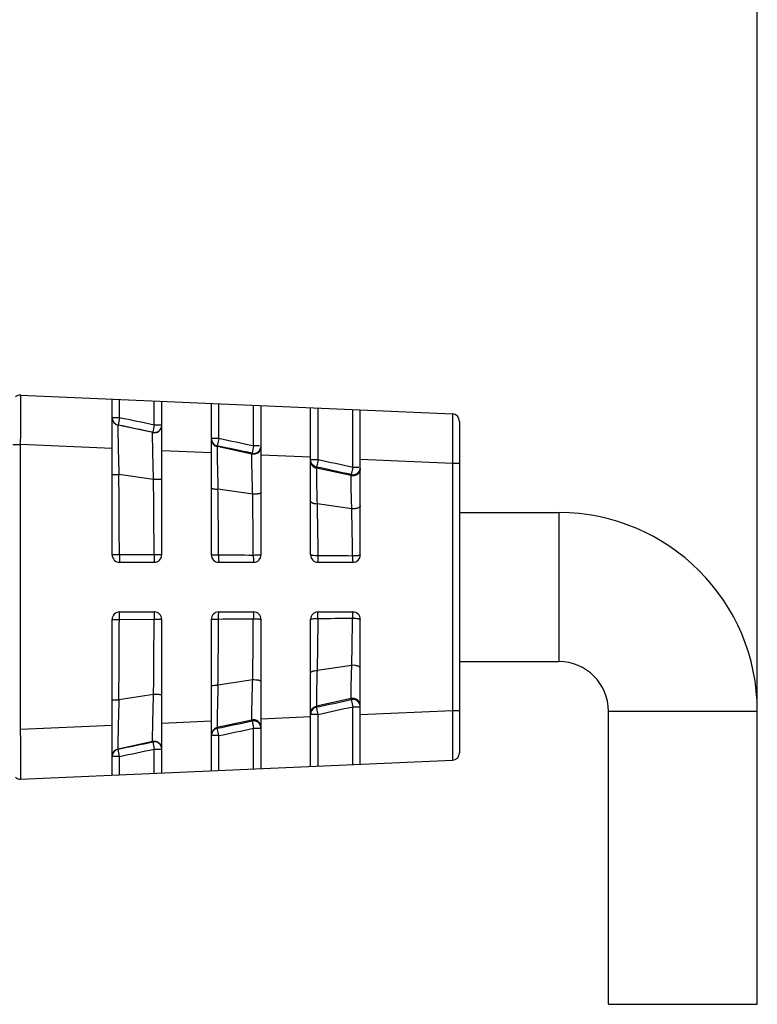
# Model space of a CAD drawing. Header units: millimetres. Extents: x 30 to 265, y 55 to 191.
# Tile 7 of 10: x 168 to 197, y 101 to 141. Entities that reach past the tile are written whole.
import ezdxf
from ezdxf.enums import TextEntityAlignment as Align

# ---------------------------------------------------------------- set-up
doc = ezdxf.new("R2010")
doc.units = ezdxf.units.MM
doc.header["$LTSCALE"] = 16.335
doc.layers.get('0').update_dxf_attribs({"linetype": 'CONTINUOUS'})
doc.layers.add('00_COMPONENTS', color=7, linetype='CONTINUOUS')
doc.layers.add('51__DRAFT_DIMS', color=7, linetype='CONTINUOUS')
doc.styles.get("Standard").update_dxf_attribs({"font": 'simfang.ttf'})
doc.dimstyles.new('DIMSTYLE_1', dxfattribs={"dimtxt": 3, "dimasz": 3, "dimexe": 2.5, "dimexo": 0.5, "dimgap": 0.75, "dimtad": 1, "dimdec": 0, "dimdsep": 46, "dimtxsty": 'STANDARD', "dimblk": '_FILLED', "dimblk1": '_FILLED', "dimblk2": '_FILLED', "dimcen": 0.09, "dimclrt": 3, "dimazin": 2, "dimtp": 0.3, "dimtm": 0.3, "dimtfac": 1, "dimtdec": 0, "dimtofl": 0, "dimtmove": 0, "dimatfit": 3, "dimldrblk": '_FILLED', "dimfxl": 1, "dimtolj": 1, "dimarcsym": 0})

# ---------------------------------------------------------------- blocks, each defined once
blk = doc.blocks.new('_FILLED')
at = {"color": 0, "linetype": 'ByBlock'}
blk.add_solid([(0, 0), (-1, 0.167), (-1, -0.167)], dxfattribs=at)
blk = doc.blocks.new('*D1')
at = {"layer": '51__DRAFT_DIMS', "color": 4}
for p, q in [((124.427, 134.019), (124.427, 161.561)), ((197.327, 113.589), (197.327, 161.561)), ((124.427, 159.061), (160.877, 159.061)), ((197.327, 159.061), (160.877, 159.061))]:
    blk.add_line(p, q, dxfattribs=at)
at = {"layer": '51__DRAFT_DIMS', "color": 4, "xscale": 3, "yscale": 3, "zscale": 3, "rotation": 180}
blk.add_blockref('_FILLED', (124.427, 159.061), dxfattribs=at)
at = {"layer": '51__DRAFT_DIMS', "color": 4, "xscale": 3, "yscale": 3, "zscale": 3}
blk.add_blockref('_FILLED', (197.327, 159.061), dxfattribs=at)
at = {"layer": '51__DRAFT_DIMS', "color": 3}
blk.add_text('73', height=3, dxfattribs=at).set_placement((160.877, 159.811), align=Align.CENTER)

msp = doc.modelspace()

# ---------------------------------------------------------------- linework, layer by layer
at = {"layer": '00_COMPONENTS', "color": 7}
for p, q in [((167.64, 125.826), (185.04, 125.066)), ((171.327, 119.389), (171.327, 125.665)), ((173.327, 119.389), (173.327, 125.577)), ((175.327, 119.389), (175.327, 125.49)), ((177.327, 119.389), (177.327, 125.403)), ((179.327, 119.389), (179.327, 125.315)), ((181.327, 119.389), (181.327, 125.228)), ((185.327, 124.766), (185.327, 111.412)), ((185.327, 121.089), (189.327, 121.089)), ((171.627, 119.089), (173.027, 119.089)), ((175.627, 119.089), (177.027, 119.089)), ((179.627, 119.089), (181.027, 119.089)), ((171.627, 117.089), (173.027, 117.089)), ((175.627, 117.089), (177.027, 117.089)), ((179.627, 117.089), (181.027, 117.089)), ((171.327, 110.514), (171.327, 116.789)), ((173.327, 110.601), (173.327, 116.789)), ((175.327, 110.689), (175.327, 116.789)), ((177.327, 110.776), (177.327, 116.789)), ((179.327, 110.863), (179.327, 116.789)), ((181.327, 110.951), (181.327, 116.789)), ((185.327, 115.089), (189.327, 115.089)), ((191.327, 101.284), (191.327, 113.089)), ((197.327, 101.284), (197.327, 113.089)), ((167.64, 110.353), (185.04, 111.113)), ((191.327, 101.284), (197.327, 101.284))]:
    msp.add_line(p, q, dxfattribs=at)
at = {"layer": '00_COMPONENTS', "color": 4}
for p, q in [((171.627, 124.909), (171.627, 125.652)), ((173.027, 124.617), (173.027, 125.591)), ((175.627, 124.071), (175.627, 125.477)), ((177.027, 123.775), (177.027, 125.416)), ((179.627, 123.216), (179.627, 125.302)), ((181.027, 122.91), (181.027, 125.241)), ((171.627, 124.909), (171.327, 124.909)), ((171.566, 124.615), (171.564, 124.614)), ((172.963, 124.31), (171.564, 124.614)), ((171.627, 124.909), (171.566, 124.615)), ((173.027, 124.617), (172.966, 124.324)), ((173.327, 124.617), (173.027, 124.617)), ((172.963, 124.31), (172.966, 124.324)), ((167.327, 123.828), (167.64, 123.828)), ((167.64, 112.351), (167.64, 123.828)), ((171.327, 123.667), (167.64, 123.828)), ((175.627, 124.071), (175.327, 124.071)), ((175.565, 123.778), (175.563, 123.748)), ((176.962, 123.445), (175.563, 123.748)), ((175.627, 124.071), (175.565, 123.778)), ((177.027, 123.775), (176.965, 123.482)), ((177.271, 123.775), (177.027, 123.775)), ((175.327, 123.492), (173.327, 123.579)), ((176.962, 123.445), (176.965, 123.482)), ((179.327, 123.317), (177.327, 123.405)), ((179.627, 123.216), (179.327, 123.216)), ((179.627, 123.216), (179.564, 122.925)), ((185.04, 123.068), (181.327, 123.23)), ((185.327, 123.068), (185.04, 123.068)), ((185.04, 123.068), (185.04, 113.111)), ((172.997, 122.419), (171.599, 122.625)), ((179.564, 122.925), (179.562, 122.882)), ((180.961, 122.579), (179.562, 122.882)), ((180.961, 122.579), (180.963, 122.62)), ((181.027, 122.91), (180.963, 122.62)), ((181.271, 122.91), (181.027, 122.91)), ((176.991, 121.83), (175.593, 122.036)), ((180.984, 121.241), (179.587, 121.447)), ((189.327, 121.089), (189.327, 115.089)), ((173.018, 119.384), (171.618, 119.389)), ((171.618, 116.79), (173.018, 116.794)), ((180.984, 114.937), (179.587, 114.731)), ((176.991, 114.349), (175.593, 114.143)), ((172.997, 113.76), (171.599, 113.554)), ((180.961, 113.6), (179.562, 113.297)), ((180.963, 113.559), (180.961, 113.6)), ((180.963, 113.559), (181.027, 113.269)), ((179.562, 113.297), (179.564, 113.254)), ((179.627, 112.963), (179.564, 113.254)), ((181.027, 113.269), (181.327, 113.269)), ((181.027, 110.938), (181.027, 113.269)), ((185.04, 113.111), (181.327, 112.949)), ((185.327, 113.111), (185.04, 113.111)), ((191.327, 113.089), (197.327, 113.089)), ((175.327, 112.687), (173.327, 112.599)), ((176.962, 112.734), (175.563, 112.431)), ((176.965, 112.697), (176.962, 112.734)), ((176.965, 112.697), (177.027, 112.404)), ((179.327, 112.861), (177.327, 112.774)), ((179.627, 112.963), (179.327, 112.963)), ((179.627, 110.876), (179.627, 112.963)), ((171.327, 112.512), (167.64, 112.351)), ((175.563, 112.431), (175.565, 112.401)), ((175.627, 112.107), (175.565, 112.401)), ((177.027, 112.404), (177.327, 112.404)), ((177.027, 110.763), (177.027, 112.404)), ((172.963, 111.868), (171.564, 111.565)), ((172.966, 111.855), (172.963, 111.868)), ((172.966, 111.855), (173.027, 111.562)), ((175.627, 112.107), (175.327, 112.107)), ((175.627, 110.702), (175.627, 112.107)), ((171.564, 111.565), (171.566, 111.564)), ((171.627, 111.27), (171.566, 111.564)), ((173.027, 111.562), (173.327, 111.562)), ((173.027, 110.588), (173.027, 111.562)), ((171.627, 111.27), (171.327, 111.27)), ((171.627, 110.527), (171.627, 111.27))]:
    msp.add_line(p, q, dxfattribs=at)
at = {"layer": '00_COMPONENTS', "color": 7}
for centre, radius, start, end in [((167.627, 125.526), 0.3, 87.5, 131.8931), ((185.027, 124.766), 0.3, 0, 87.5), ((171.627, 124.909), 0.3, 180, 258.2623), ((189.327, 113.089), 8, 0, 90), ((171.627, 119.389), 0.3, 180, 270), ((173.027, 119.389), 0.3, 270, 360), ((175.627, 119.389), 0.3, 180, 270), ((177.027, 119.389), 0.3, 270, 360), ((179.627, 119.389), 0.3, 180, 270), ((181.027, 119.389), 0.3, 270, 360), ((171.627, 116.789), 0.3, 90, 180), ((173.027, 116.789), 0.3, 0, 90), ((175.627, 116.789), 0.3, 90, 180), ((177.027, 116.789), 0.3, 0, 90), ((179.627, 116.789), 0.3, 90, 180), ((181.027, 116.789), 0.3, 0, 90), ((189.327, 113.089), 2, 0, 90), ((185.027, 111.412), 0.3, 272.5, 360), ((167.627, 110.653), 0.3, 228.1069, 272.5)]:
    msp.add_arc(centre, radius, start, end, dxfattribs=at)
at = {"layer": '00_COMPONENTS', "color": 4}
for centre, radius, start, end in [((171.627, 124.907), 0.3, 180.0107, 257.7616), ((173.027, 124.604), 0.3, 257.7046, 359.9839), ((175.627, 124.071), 0.3, 180.0137, 212.5622), ((175.627, 124.04), 0.3, 180.062, 257.66), ((175.627, 124.072), 0.3, 212.5726, 258.1112), ((177.028, 123.775), 0.299, 325.9459, 359.9777), ((177.029, 123.736), 0.298, 318.8532, 359.9832), ((76.545, -351.513), 485.791, 77.58001, 77.74903), ((-367.849, 117.818), 539.47, 0.1668, 0.5105), ((58.72, -435.747), 571.592, 77.6511, 77.79466), ((-257.135, 117.971), 430.155, 0.18827, 0.59242), ((-119.044, 118.068), 294.664, 0.2541, 0.77159), ((-59.992, 118.134), 237.012, 0.29839, 0.89355), ((-367.846, 118.361), 539.466, 359.4895, 359.8332), ((-274.15, 118.326), 447.171, 359.41497, 359.80373), ((181.345, 116.797), 8.327, 179.0015, 180.0191), ((-117.688, 118.099), 293.308, 359.22721, 359.74709), ((-56.861, 118.012), 233.881, 359.10252, 359.70565), ((184.003, 116.801), 6.986, 178.7667, 179.9215), ((186.834, 116.802), 5.82, 178.6726, 179.6503), ((58.735, 671.861), 571.526, 282.2053, 282.34888), ((181.033, 113.269), 0.294, 0.0334, 34.4649), ((179.623, 112.963), 0.296, 147.357, 179.9743), ((179.626, 112.961), 0.3, 102.0171, 147.3106), ((76.562, 587.629), 485.726, 282.25056, 282.41961), ((175.627, 112.138), 0.3, 102.34, 179.938), ((175.627, 112.107), 0.3, 147.4379, 179.9863), ((175.627, 112.107), 0.3, 101.8887, 147.4274), ((177.029, 112.442), 0.298, 0.0168, 41.1473), ((177.028, 112.404), 0.299, 0.0178, 34.0537), ((173.027, 111.575), 0.3, 0.0161, 102.2954), ((173.027, 111.561), 0.3, 91.5985, 101.6958), ((171.627, 111.272), 0.3, 102.2384, 179.9893), ((171.627, 111.27), 0.3, 101.7376, 180)]:
    msp.add_arc(centre, radius, start, end, dxfattribs=at)
for points, knots in [([(167.64, 123.828), (167.641, 123.958), (167.642, 124.212), (167.644, 124.582), (167.645, 124.875), (167.645, 125.091), (167.646, 125.236), (167.645, 125.367), (167.645, 125.484), (167.645, 125.584), (167.644, 125.657), (167.644, 125.707), (167.643, 125.738), (167.643, 125.764), (167.642, 125.786), (167.642, 125.802), (167.642, 125.813), (167.641, 125.82), (167.641, 125.823), (167.641, 125.825), (167.64, 125.826), (167.64, 125.826)], [0, 0, 0, 0, 0.195069, 0.382696, 0.555559, 0.63439, 0.707097, 0.772994, 0.831431, 0.881855, 0.923789, 0.941442, 0.956833, 0.969924, 0.980678, 0.989071, 0.995091, 0.997208, 0.998728, 0.999653, 1, 1, 1, 1]), ([(185.04, 125.066), (185.04, 125.066), (185.041, 125.065), (185.041, 125.063), (185.041, 125.06), (185.042, 125.054), (185.042, 125.043), (185.042, 125.026), (185.043, 125.004), (185.043, 124.978), (185.044, 124.948), (185.044, 124.898), (185.045, 124.824), (185.045, 124.724), (185.045, 124.607), (185.046, 124.476), (185.045, 124.331), (185.045, 124.115), (185.044, 123.823), (185.042, 123.453), (185.041, 123.198), (185.04, 123.068)], [0, 0, 0, 0, 0.000347, 0.001272, 0.002792, 0.004908, 0.010927, 0.019321, 0.030077, 0.043172, 0.05857, 0.07623, 0.118179, 0.168628, 0.227077, 0.292983, 0.365689, 0.444506, 0.617332, 0.804927, 1, 1, 1, 1]), ([(171.564, 124.614), (171.563, 124.613), (171.562, 124.609), (171.561, 124.603), (171.56, 124.59), (171.56, 124.574), (171.559, 124.552), (171.559, 124.526), (171.559, 124.495), (171.559, 124.446), (171.559, 124.372), (171.56, 124.272), (171.561, 124.156), (171.564, 124.025), (171.566, 123.881), (171.571, 123.666), (171.578, 123.375), (171.588, 123.007), (171.595, 122.754), (171.599, 122.625)], [0, 0, 0, 0, 0.001364, 0.005042, 0.011096, 0.019524, 0.030307, 0.043419, 0.058831, 0.076511, 0.118502, 0.169031, 0.227589, 0.293568, 0.366309, 0.445116, 0.617863, 0.805178, 1, 1, 1, 1]), ([(172.997, 122.419), (172.993, 122.541), (172.986, 122.782), (172.977, 123.13), (172.969, 123.45), (172.964, 123.694), (172.961, 123.866), (172.96, 123.976), (172.959, 124.071), (172.959, 124.151), (172.959, 124.215), (172.959, 124.257), (172.96, 124.283), (172.961, 124.296), (172.962, 124.305), (172.962, 124.309), (172.963, 124.31)], [0, 0, 0, 0, 0.194896, 0.381155, 0.552234, 0.702115, 0.767471, 0.825649, 0.876111, 0.918401, 0.952171, 0.977158, 0.986289, 0.993143, 0.997707, 1, 1, 1, 1]), ([(175.563, 123.748), (175.561, 123.742), (175.561, 123.724), (175.559, 123.692), (175.559, 123.645), (175.558, 123.556), (175.56, 123.413), (175.563, 123.206), (175.568, 122.957), (175.575, 122.673), (175.583, 122.362), (175.59, 122.147), (175.593, 122.036)], [0, 0, 0, 0, 0.010839, 0.030015, 0.057362, 0.092675, 0.186237, 0.308074, 0.454728, 0.62215, 0.805724, 1, 1, 1, 1]), ([(176.991, 121.83), (176.984, 122.031), (176.976, 122.322), (176.967, 122.69), (176.962, 122.922), (176.96, 123.116), (176.958, 123.267), (176.959, 123.365), (176.96, 123.419), (176.961, 123.437), (176.962, 123.445)], [0, 0, 0, 0, 0.374439, 0.539594, 0.68443, 0.805568, 0.89997, 0.965348, 0.986606, 1, 1, 1, 1]), ([(177.253, 123.54), (177.219, 123.5), (177.126, 123.438), (177.014, 123.433), (176.962, 123.445)], [0, 0, 0, 0, 0.499593, 1, 1, 1, 1]), ([(176.965, 123.482), (177.022, 123.47), (177.146, 123.48), (177.243, 123.559), (177.276, 123.607)], [0, 0, 0, 0, 0.5003, 1, 1, 1, 1]), ([(179.327, 123.171), (179.327, 123.138), (179.339, 123.071), (179.389, 122.982), (179.465, 122.915), (179.529, 122.889), (179.562, 122.882)], [0, 0, 0, 0, 0.248641, 0.498288, 0.748902, 1, 1, 1, 1]), ([(179.564, 122.925), (179.534, 122.931), (179.475, 122.954), (179.401, 123.013), (179.349, 123.091), (179.333, 123.151), (179.329, 123.182)], [0, 0, 0, 0, 0.250691, 0.500966, 0.750535, 1, 1, 1, 1]), ([(171.327, 122.627), (171.327, 122.627), (171.33, 122.627), (171.333, 122.626), (171.339, 122.626), (171.348, 122.626), (171.359, 122.626), (171.379, 122.626), (171.408, 122.625), (171.448, 122.625), (171.495, 122.625), (171.546, 122.625), (171.581, 122.625), (171.599, 122.625)], [0, 0, 0, 0, 0.004794, 0.018891, 0.042171, 0.074482, 0.115616, 0.165156, 0.287573, 0.43772, 0.610605, 0.800533, 1, 1, 1, 1]), ([(179.562, 122.882), (179.56, 122.86), (179.559, 122.805), (179.558, 122.703), (179.559, 122.566), (179.563, 122.318), (179.571, 121.941), (179.581, 121.622), (179.587, 121.447)], [0, 0, 0, 0, 0.044794, 0.116056, 0.212498, 0.332429, 0.633977, 1, 1, 1, 1]), ([(180.984, 121.241), (180.979, 121.401), (180.97, 121.693), (180.962, 122.083), (180.958, 122.345), (180.959, 122.499), (180.96, 122.556), (180.961, 122.579)], [0, 0, 0, 0, 0.358777, 0.655292, 0.873115, 0.948496, 1, 1, 1, 1]), ([(181.327, 122.866), (181.327, 122.823), (181.307, 122.734), (181.22, 122.628), (181.097, 122.569), (181.005, 122.569), (180.961, 122.579)], [0, 0, 0, 0, 0.247712, 0.496887, 0.747974, 1, 1, 1, 1]), ([(180.963, 122.62), (181.004, 122.611), (181.089, 122.611), (181.206, 122.661), (181.292, 122.754), (181.32, 122.834), (181.325, 122.874)], [0, 0, 0, 0, 0.251258, 0.501937, 0.751407, 1, 1, 1, 1]), ([(173.327, 122.434), (173.327, 122.433), (173.324, 122.432), (173.32, 122.43), (173.311, 122.429), (173.295, 122.427), (173.267, 122.424), (173.225, 122.422), (173.176, 122.42), (173.12, 122.419), (173.059, 122.418), (173.018, 122.418), (172.997, 122.419)], [0, 0, 0, 0, 0.00693, 0.022458, 0.047264, 0.081302, 0.175885, 0.301993, 0.454419, 0.626719, 0.811647, 1, 1, 1, 1]), ([(175.327, 122.079), (175.327, 122.076), (175.334, 122.069), (175.359, 122.058), (175.413, 122.047), (175.495, 122.039), (175.559, 122.036), (175.593, 122.036)], [0, 0, 0, 0, 0.034079, 0.094561, 0.306195, 0.620979, 1, 1, 1, 1]), ([(177.327, 121.891), (177.327, 121.886), (177.319, 121.875), (177.298, 121.864), (177.266, 121.853), (177.223, 121.844), (177.173, 121.837), (177.094, 121.83), (177.033, 121.829), (176.991, 121.83)], [0, 0, 0, 0, 0.041409, 0.107704, 0.204126, 0.328579, 0.476799, 0.642949, 1, 1, 1, 1]), ([(179.327, 121.546), (179.327, 121.54), (179.331, 121.526), (179.347, 121.509), (179.371, 121.493), (179.403, 121.479), (179.441, 121.467), (179.503, 121.454), (179.553, 121.449), (179.587, 121.447)], [0, 0, 0, 0, 0.062895, 0.13939, 0.236179, 0.354684, 0.493733, 0.650502, 1, 1, 1, 1]), ([(179.587, 121.447), (179.59, 121.276), (179.603, 120.578), (179.612, 119.88), (179.616, 119.352)], [0, 0, 0, 0, 0.244991, 1, 1, 1, 1]), ([(181.327, 121.363), (181.327, 121.354), (181.321, 121.334), (181.299, 121.309), (181.265, 121.287), (181.222, 121.268), (181.169, 121.254), (181.089, 121.24), (181.026, 121.239), (180.984, 121.241)], [0, 0, 0, 0, 0.069361, 0.152098, 0.254498, 0.377242, 0.518057, 0.672713, 1, 1, 1, 1]), ([(181.015, 119.341), (181.013, 119.504), (181.007, 120.137), (180.996, 120.771), (180.984, 121.241)], [0, 0, 0, 0, 0.256658, 1, 1, 1, 1]), ([(171.618, 119.389), (171.599, 119.389), (171.562, 119.389), (171.508, 119.389), (171.458, 119.389), (171.42, 119.389), (171.393, 119.389), (171.377, 119.389), (171.362, 119.389), (171.35, 119.389), (171.34, 119.389), (171.334, 119.389), (171.33, 119.389), (171.329, 119.389), (171.328, 119.389), (171.327, 119.389), (171.327, 119.389)], [0, 0, 0, 0, 0.196231, 0.384858, 0.557798, 0.708844, 0.774398, 0.832526, 0.88271, 0.92443, 0.957226, 0.980868, 0.989202, 0.995182, 0.998787, 1, 1, 1, 1]), ([(171.618, 119.389), (171.618, 119.369), (171.618, 119.331), (171.619, 119.276), (171.62, 119.224), (171.621, 119.18), (171.622, 119.147), (171.623, 119.126), (171.624, 119.113), (171.624, 119.103), (171.625, 119.096), (171.626, 119.092), (171.626, 119.089), (171.627, 119.089)], [0, 0, 0, 0, 0.194493, 0.38221, 0.554904, 0.706158, 0.830282, 0.880729, 0.922719, 0.955787, 0.979716, 0.994385, 1, 1, 1, 1]), ([(173.018, 119.384), (173.017, 119.365), (173.017, 119.327), (173.019, 119.273), (173.02, 119.222), (173.02, 119.184), (173.021, 119.157), (173.022, 119.14), (173.022, 119.125), (173.023, 119.113), (173.025, 119.103), (173.026, 119.096), (173.026, 119.093), (173.027, 119.091), (173.027, 119.09), (173.027, 119.089), (173.027, 119.089)], [0, 0, 0, 0, 0.195258, 0.38348, 0.556255, 0.707294, 0.772904, 0.831126, 0.881448, 0.923373, 0.956479, 0.980494, 0.989, 0.995114, 0.998791, 1, 1, 1, 1]), ([(173.327, 119.389), (173.327, 119.389), (173.324, 119.388), (173.32, 119.388), (173.313, 119.387), (173.297, 119.388), (173.271, 119.387), (173.233, 119.386), (173.187, 119.385), (173.134, 119.385), (173.077, 119.386), (173.038, 119.385), (173.018, 119.384)], [0, 0, 0, 0, 0.006347, 0.020963, 0.044932, 0.078157, 0.171138, 0.295884, 0.44755, 0.620241, 0.807316, 1, 1, 1, 1]), ([(175.617, 119.375), (175.598, 119.375), (175.561, 119.375), (175.507, 119.376), (175.457, 119.377), (175.414, 119.379), (175.379, 119.381), (175.355, 119.383), (175.34, 119.385), (175.333, 119.386), (175.329, 119.387), (175.327, 119.389), (175.327, 119.389)], [0, 0, 0, 0, 0.195539, 0.383423, 0.555656, 0.706112, 0.829407, 0.921238, 0.954184, 0.97817, 0.993196, 1, 1, 1, 1]), ([(177.327, 119.389), (177.327, 119.387), (177.321, 119.384), (177.313, 119.382), (177.297, 119.38), (177.271, 119.377), (177.233, 119.374), (177.186, 119.371), (177.113, 119.368), (177.056, 119.37), (177.017, 119.368)], [0, 0, 0, 0, 0.025246, 0.049679, 0.083083, 0.176158, 0.300613, 0.451566, 0.623159, 1, 1, 1, 1]), ([(179.616, 119.352), (179.578, 119.352), (179.51, 119.354), (179.43, 119.361), (179.378, 119.368), (179.351, 119.374), (179.335, 119.38), (179.327, 119.386), (179.327, 119.389)], [0, 0, 0, 0, 0.377317, 0.695336, 0.817618, 0.909867, 0.969631, 1, 1, 1, 1]), ([(181.327, 119.389), (181.327, 119.379), (181.301, 119.369), (181.272, 119.362), (181.232, 119.354), (181.185, 119.348), (181.112, 119.342), (181.054, 119.343), (181.015, 119.341)], [0, 0, 0, 0, 0.095014, 0.189247, 0.313221, 0.46231, 0.630944, 1, 1, 1, 1]), ([(175.617, 119.375), (175.617, 119.356), (175.617, 119.319), (175.618, 119.266), (175.619, 119.217), (175.62, 119.175), (175.621, 119.144), (175.622, 119.123), (175.623, 119.112), (175.624, 119.102), (175.625, 119.095), (175.626, 119.092), (175.626, 119.089), (175.627, 119.089)], [0, 0, 0, 0, 0.196838, 0.385467, 0.558061, 0.708593, 0.831738, 0.881697, 0.923251, 0.955969, 0.979658, 0.994228, 1, 1, 1, 1]), ([(177.017, 119.368), (177.016, 119.35), (177.016, 119.314), (177.018, 119.261), (177.019, 119.214), (177.02, 119.172), (177.021, 119.142), (177.022, 119.122), (177.023, 119.111), (177.024, 119.102), (177.025, 119.096), (177.026, 119.093), (177.027, 119.091), (177.027, 119.09), (177.027, 119.089), (177.027, 119.089)], [0, 0, 0, 0, 0.197989, 0.387279, 0.559953, 0.710168, 0.832875, 0.88264, 0.924071, 0.956788, 0.980543, 0.988977, 0.995061, 0.998751, 1, 1, 1, 1]), ([(179.616, 119.352), (179.616, 119.335), (179.616, 119.3), (179.617, 119.251), (179.618, 119.206), (179.619, 119.167), (179.621, 119.135), (179.622, 119.114), (179.624, 119.101), (179.625, 119.095), (179.626, 119.092), (179.627, 119.089), (179.627, 119.089)], [0, 0, 0, 0, 0.200372, 0.390329, 0.562716, 0.712108, 0.833742, 0.923849, 0.95605, 0.979401, 0.993873, 1, 1, 1, 1]), ([(181.015, 119.341), (181.014, 119.324), (181.014, 119.291), (181.016, 119.244), (181.018, 119.201), (181.019, 119.163), (181.02, 119.136), (181.021, 119.119), (181.023, 119.108), (181.024, 119.101), (181.025, 119.094), (181.026, 119.092), (181.027, 119.089), (181.027, 119.089)], [0, 0, 0, 0, 0.202071, 0.392882, 0.565306, 0.714192, 0.835149, 0.884061, 0.924748, 0.956894, 0.980296, 0.994733, 1, 1, 1, 1]), ([(171.618, 116.79), (171.618, 116.81), (171.618, 116.848), (171.619, 116.903), (171.62, 116.954), (171.621, 116.999), (171.622, 117.032), (171.623, 117.053), (171.624, 117.066), (171.624, 117.075), (171.625, 117.083), (171.626, 117.087), (171.626, 117.089), (171.627, 117.089)], [0, 0, 0, 0, 0.194493, 0.382211, 0.554904, 0.706159, 0.830282, 0.880729, 0.922719, 0.955787, 0.979716, 0.994385, 1, 1, 1, 1]), ([(173.027, 117.089), (173.027, 117.089), (173.026, 117.088), (173.025, 117.085), (173.024, 117.078), (173.023, 117.066), (173.022, 117.049), (173.021, 117.027), (173.02, 116.991), (173.02, 116.963), (173.019, 116.942)], [0, 0, 0, 0, 0.005838, 0.019246, 0.070607, 0.154529, 0.270034, 0.414946, 0.586784, 1, 1, 1, 1]), ([(175.617, 116.804), (175.617, 116.823), (175.617, 116.86), (175.618, 116.913), (175.619, 116.962), (175.62, 117.004), (175.621, 117.035), (175.622, 117.055), (175.623, 117.067), (175.624, 117.076), (175.625, 117.083), (175.626, 117.087), (175.626, 117.089), (175.627, 117.089)], [0, 0, 0, 0, 0.196838, 0.385467, 0.558061, 0.708593, 0.831738, 0.881697, 0.923251, 0.955969, 0.979658, 0.994228, 1, 1, 1, 1]), ([(177.027, 117.089), (177.026, 117.089), (177.025, 117.085), (177.024, 117.079), (177.023, 117.067), (177.022, 117.051), (177.021, 117.031), (177.02, 116.998), (177.019, 116.971), (177.018, 116.952)], [0, 0, 0, 0, 0.019343, 0.070594, 0.154164, 0.269211, 0.413736, 0.585449, 1, 1, 1, 1]), ([(179.616, 116.827), (179.616, 116.844), (179.616, 116.878), (179.617, 116.928), (179.618, 116.973), (179.619, 117.012), (179.621, 117.043), (179.622, 117.065), (179.624, 117.078), (179.625, 117.084), (179.626, 117.087), (179.627, 117.089), (179.627, 117.089)], [0, 0, 0, 0, 0.200372, 0.390329, 0.562716, 0.712108, 0.833742, 0.92385, 0.95605, 0.979401, 0.993873, 1, 1, 1, 1]), ([(181.027, 117.089), (181.026, 117.089), (181.025, 117.084), (181.023, 117.078), (181.022, 117.064), (181.021, 117.047), (181.019, 117.025), (181.018, 116.988), (181.017, 116.958), (181.016, 116.937)], [0, 0, 0, 0, 0.020193, 0.072082, 0.156409, 0.272059, 0.416854, 0.58844, 1, 1, 1, 1]), ([(171.327, 116.789), (171.327, 116.789), (171.328, 116.789), (171.329, 116.79), (171.33, 116.789), (171.334, 116.79), (171.34, 116.79), (171.35, 116.79), (171.362, 116.79), (171.377, 116.79), (171.393, 116.79), (171.42, 116.79), (171.458, 116.79), (171.508, 116.79), (171.562, 116.79), (171.599, 116.79), (171.618, 116.79)], [0, 0, 0, 0, 0.001213, 0.004818, 0.010799, 0.019132, 0.042774, 0.07557, 0.117291, 0.167474, 0.225602, 0.291156, 0.442203, 0.615142, 0.803769, 1, 1, 1, 1]), ([(173.018, 116.794), (173.038, 116.795), (173.077, 116.795), (173.134, 116.794), (173.187, 116.793), (173.233, 116.793), (173.267, 116.793), (173.289, 116.792), (173.302, 116.791), (173.312, 116.791), (173.32, 116.789), (173.324, 116.789), (173.327, 116.789), (173.327, 116.789)], [0, 0, 0, 0, 0.19289, 0.380168, 0.553052, 0.704858, 0.829702, 0.880508, 0.922841, 0.956235, 0.980392, 0.995, 1, 1, 1, 1]), ([(175.327, 116.789), (175.327, 116.79), (175.329, 116.791), (175.333, 116.792), (175.34, 116.794), (175.355, 116.796), (175.379, 116.798), (175.414, 116.8), (175.457, 116.802), (175.507, 116.803), (175.561, 116.804), (175.598, 116.804), (175.617, 116.804)], [0, 0, 0, 0, 0.006804, 0.02183, 0.045816, 0.078761, 0.170592, 0.293887, 0.444344, 0.616577, 0.804461, 1, 1, 1, 1]), ([(177.017, 116.811), (177.037, 116.812), (177.076, 116.812), (177.133, 116.809), (177.186, 116.807), (177.233, 116.805), (177.267, 116.803), (177.289, 116.8), (177.302, 116.798), (177.313, 116.796), (177.32, 116.793), (177.324, 116.791), (177.327, 116.79), (177.327, 116.789)], [0, 0, 0, 0, 0.19144, 0.377489, 0.5494, 0.700496, 0.824996, 0.87585, 0.918464, 0.952473, 0.977604, 0.993527, 1, 1, 1, 1]), ([(179.327, 116.789), (179.327, 116.792), (179.335, 116.799), (179.351, 116.804), (179.378, 116.811), (179.43, 116.818), (179.51, 116.825), (179.578, 116.826), (179.616, 116.827)], [0, 0, 0, 0, 0.030369, 0.090132, 0.182382, 0.304663, 0.622683, 1, 1, 1, 1]), ([(179.616, 116.827), (179.614, 116.649), (179.608, 115.951), (179.597, 115.252), (179.587, 114.731)], [0, 0, 0, 0, 0.254303, 1, 1, 1, 1]), ([(180.984, 114.937), (180.988, 115.091), (181.002, 115.724), (181.01, 116.357), (181.015, 116.837)], [0, 0, 0, 0, 0.242254, 1, 1, 1, 1]), ([(181.015, 116.837), (181.054, 116.839), (181.128, 116.835), (181.214, 116.828), (181.271, 116.818), (181.301, 116.81), (181.318, 116.801), (181.327, 116.793), (181.327, 116.789)], [0, 0, 0, 0, 0.368214, 0.68509, 0.808464, 0.902955, 0.966769, 1, 1, 1, 1]), ([(179.327, 114.633), (179.327, 114.639), (179.331, 114.652), (179.347, 114.67), (179.371, 114.686), (179.403, 114.7), (179.441, 114.712), (179.503, 114.725), (179.553, 114.73), (179.587, 114.731)], [0, 0, 0, 0, 0.062895, 0.13939, 0.236179, 0.354684, 0.493734, 0.650502, 1, 1, 1, 1]), ([(179.587, 114.731), (179.581, 114.557), (179.571, 114.238), (179.563, 113.861), (179.559, 113.613), (179.558, 113.476), (179.559, 113.374), (179.56, 113.318), (179.562, 113.297)], [0, 0, 0, 0, 0.365669, 0.667235, 0.787257, 0.883816, 0.955162, 1, 1, 1, 1]), ([(180.961, 113.6), (180.96, 113.623), (180.959, 113.68), (180.958, 113.833), (180.962, 114.096), (180.97, 114.486), (180.979, 114.778), (180.984, 114.937)], [0, 0, 0, 0, 0.051516, 0.126928, 0.344823, 0.641312, 1, 1, 1, 1]), ([(181.327, 114.816), (181.327, 114.825), (181.321, 114.845), (181.299, 114.87), (181.265, 114.892), (181.222, 114.911), (181.169, 114.925), (181.089, 114.938), (181.026, 114.94), (180.984, 114.937)], [0, 0, 0, 0, 0.069361, 0.152098, 0.254499, 0.377242, 0.518057, 0.672714, 1, 1, 1, 1]), ([(176.962, 112.734), (176.961, 112.741), (176.96, 112.76), (176.959, 112.814), (176.958, 112.911), (176.96, 113.062), (176.962, 113.256), (176.967, 113.488), (176.976, 113.857), (176.984, 114.147), (176.991, 114.349)], [0, 0, 0, 0, 0.013381, 0.034606, 0.099896, 0.194245, 0.315358, 0.460201, 0.625387, 1, 1, 1, 1]), ([(177.327, 114.288), (177.327, 114.293), (177.319, 114.304), (177.298, 114.315), (177.266, 114.326), (177.223, 114.335), (177.173, 114.342), (177.094, 114.349), (177.033, 114.35), (176.991, 114.349)], [0, 0, 0, 0, 0.04141, 0.107706, 0.204128, 0.328581, 0.4768, 0.64295, 1, 1, 1, 1]), ([(175.327, 114.099), (175.327, 114.102), (175.334, 114.11), (175.359, 114.12), (175.413, 114.131), (175.495, 114.14), (175.559, 114.142), (175.593, 114.143)], [0, 0, 0, 0, 0.034078, 0.09456, 0.306195, 0.620979, 1, 1, 1, 1]), ([(175.593, 114.143), (175.59, 114.032), (175.583, 113.817), (175.575, 113.506), (175.568, 113.222), (175.563, 112.973), (175.56, 112.766), (175.558, 112.623), (175.559, 112.534), (175.559, 112.487), (175.561, 112.454), (175.561, 112.437), (175.563, 112.431)], [0, 0, 0, 0, 0.194174, 0.377645, 0.545127, 0.691825, 0.813713, 0.907299, 0.942619, 0.969975, 0.989158, 1, 1, 1, 1]), ([(171.327, 113.552), (171.327, 113.552), (171.33, 113.552), (171.333, 113.553), (171.339, 113.552), (171.348, 113.553), (171.359, 113.553), (171.379, 113.553), (171.408, 113.553), (171.448, 113.554), (171.495, 113.554), (171.546, 113.554), (171.581, 113.554), (171.599, 113.554)], [0, 0, 0, 0, 0.004794, 0.018891, 0.042171, 0.074481, 0.115616, 0.165156, 0.287572, 0.43772, 0.610605, 0.800533, 1, 1, 1, 1]), ([(171.599, 113.554), (171.595, 113.425), (171.588, 113.172), (171.578, 112.804), (171.571, 112.513), (171.566, 112.297), (171.564, 112.153), (171.561, 112.022), (171.56, 111.906), (171.559, 111.806), (171.559, 111.733), (171.559, 111.683), (171.559, 111.653), (171.559, 111.627), (171.56, 111.605), (171.56, 111.589), (171.561, 111.576), (171.562, 111.57), (171.563, 111.565), (171.564, 111.565)], [0, 0, 0, 0, 0.194805, 0.382174, 0.55501, 0.63384, 0.706583, 0.772539, 0.831056, 0.881549, 0.923511, 0.941176, 0.95658, 0.969688, 0.980471, 0.9889, 0.994955, 0.998635, 1, 1, 1, 1]), ([(172.963, 111.868), (172.962, 111.87), (172.962, 111.874), (172.961, 111.882), (172.96, 111.895), (172.959, 111.921), (172.959, 111.964), (172.959, 112.028), (172.959, 112.108), (172.96, 112.203), (172.961, 112.313), (172.964, 112.485), (172.969, 112.729), (172.977, 113.049), (172.986, 113.397), (172.993, 113.637), (172.997, 113.76)], [0, 0, 0, 0, 0.002291, 0.006853, 0.013706, 0.022833, 0.047815, 0.08158, 0.123867, 0.174325, 0.232499, 0.297852, 0.447727, 0.618799, 0.805057, 1, 1, 1, 1]), ([(173.327, 113.745), (173.327, 113.746), (173.324, 113.747), (173.32, 113.748), (173.311, 113.75), (173.295, 113.752), (173.267, 113.754), (173.225, 113.757), (173.176, 113.758), (173.12, 113.76), (173.059, 113.76), (173.018, 113.76), (172.997, 113.76)], [0, 0, 0, 0, 0.00693, 0.022458, 0.047264, 0.081303, 0.175885, 0.301993, 0.454419, 0.626719, 0.811647, 1, 1, 1, 1]), ([(181.327, 113.313), (181.327, 113.356), (181.307, 113.445), (181.22, 113.551), (181.097, 113.609), (181.005, 113.61), (180.961, 113.6)], [0, 0, 0, 0, 0.247712, 0.496887, 0.747974, 1, 1, 1, 1]), ([(181.276, 113.435), (181.259, 113.459), (181.218, 113.503), (181.14, 113.548), (181.052, 113.569), (180.992, 113.565), (180.963, 113.559)], [0, 0, 0, 0, 0.248954, 0.498797, 0.749416, 1, 1, 1, 1]), ([(179.327, 113.008), (179.327, 113.041), (179.339, 113.108), (179.389, 113.197), (179.465, 113.264), (179.529, 113.29), (179.562, 113.297)], [0, 0, 0, 0, 0.248641, 0.498288, 0.748902, 1, 1, 1, 1]), ([(185.04, 113.111), (185.041, 112.981), (185.042, 112.726), (185.044, 112.356), (185.045, 112.063), (185.045, 111.847), (185.046, 111.702), (185.045, 111.571), (185.045, 111.455), (185.045, 111.354), (185.044, 111.281), (185.044, 111.231), (185.043, 111.2), (185.043, 111.174), (185.042, 111.153), (185.042, 111.136), (185.042, 111.125), (185.041, 111.119), (185.041, 111.115), (185.041, 111.114), (185.04, 111.113), (185.04, 111.113)], [0, 0, 0, 0, 0.195062, 0.382676, 0.555536, 0.634364, 0.707069, 0.772967, 0.831404, 0.881836, 0.923775, 0.941432, 0.956827, 0.969921, 0.980676, 0.98907, 0.99509, 0.997207, 0.998728, 0.999652, 1, 1, 1, 1]), ([(177.253, 112.638), (177.219, 112.678), (177.126, 112.74), (177.014, 112.746), (176.962, 112.734)], [0, 0, 0, 0, 0.499593, 1, 1, 1, 1]), ([(177.276, 112.572), (177.243, 112.62), (177.146, 112.699), (177.022, 112.709), (176.965, 112.697)], [0, 0, 0, 0, 0.499707, 1, 1, 1, 1]), ([(167.64, 110.353), (167.64, 110.353), (167.641, 110.354), (167.641, 110.356), (167.641, 110.359), (167.642, 110.365), (167.642, 110.376), (167.642, 110.393), (167.643, 110.415), (167.643, 110.441), (167.644, 110.471), (167.644, 110.521), (167.645, 110.595), (167.645, 110.695), (167.645, 110.812), (167.646, 110.943), (167.645, 111.088), (167.645, 111.304), (167.644, 111.596), (167.642, 111.966), (167.641, 112.221), (167.64, 112.351)], [0, 0, 0, 0, 0.000347, 0.001272, 0.002792, 0.004909, 0.010929, 0.019323, 0.03008, 0.043176, 0.058576, 0.076238, 0.11819, 0.168644, 0.227097, 0.29301, 0.365724, 0.444544, 0.617365, 0.804934, 1, 1, 1, 1])]:
    msp.add_open_spline(points, degree=3, knots=knots, dxfattribs=at)
for points in [[(172.966, 124.324), (172.499, 124.421), (172.033, 124.518), (171.566, 124.615)], [(173.027, 124.617), (172.56, 124.715), (172.094, 124.812), (171.627, 124.909)], [(176.965, 123.482), (176.498, 123.581), (176.032, 123.68), (175.565, 123.778)], [(177.027, 123.775), (176.56, 123.874), (176.094, 123.973), (175.627, 124.071)], [(177.017, 119.368), (176.55, 119.37), (176.084, 119.373), (175.617, 119.375)], [(181.015, 119.341), (180.548, 119.345), (180.082, 119.349), (179.616, 119.352)], [(175.617, 116.804), (176.084, 116.806), (176.55, 116.808), (177.017, 116.811)], [(179.616, 116.827), (180.082, 116.83), (180.548, 116.833), (181.015, 116.837)], [(175.565, 112.401), (176.032, 112.499), (176.498, 112.598), (176.965, 112.697)], [(175.627, 112.107), (176.094, 112.206), (176.56, 112.305), (177.027, 112.404)], [(171.566, 111.564), (172.033, 111.661), (172.499, 111.758), (172.966, 111.855)], [(171.627, 111.27), (172.094, 111.367), (172.56, 111.464), (173.027, 111.562)]]:
    msp.add_open_spline(points, degree=3, dxfattribs=at)
at = {"layer": '00_COMPONENTS', "color": 7}
for points, knots in [([(173.276, 124.45), (173.292, 124.474), (173.318, 124.529), (173.327, 124.588), (173.327, 124.617)], [0, 0, 0, 0, 0.50074, 1, 1, 1, 1]), ([(172.966, 124.324), (173.023, 124.312), (173.147, 124.322), (173.243, 124.401), (173.276, 124.45)], [0, 0, 0, 0, 0.500176, 1, 1, 1, 1]), ([(173.276, 111.729), (173.248, 111.77), (173.17, 111.84), (173.068, 111.863), (173.018, 111.861)], [0, 0, 0, 0, 0.499472, 1, 1, 1, 1])]:
    msp.add_open_spline(points, degree=3, knots=knots, dxfattribs=at)
msp.add_open_spline([(173.324, 111.605), (173.317, 111.649), (173.301, 111.692), (173.276, 111.729)], degree=3, dxfattribs=at)

# ---------------------------------------------------------------- dimensions: what is measured, and where the dimension line sits
at = {"layer": '51__DRAFT_DIMS', "color": 4}
dim = msp.add_linear_dim(base=(197.327, 159.061), p1=(124.427, 133.519), p2=(197.327, 113.089), dimstyle='DIMSTYLE_1', dxfattribs=at)
dim.commit()
dim.dimension.update_dxf_attribs({"geometry": '*D1', "text_midpoint": (160.845, 159.061), "dimtype": 160})

doc.saveas('drawing.dxf')
